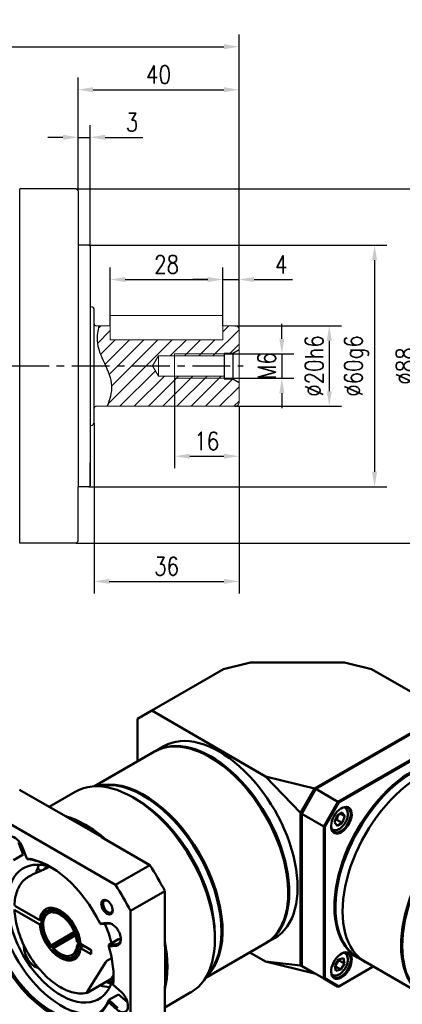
# Model space of a CAD drawing. Header units: inches. Extents: x 33 to 619, y 7 to 387.
# Tile 4 of 5: x 383 to 478, y 141 to 385. Entities that reach past the tile are written whole.
import ezdxf

# ---------------------------------------------------------------- set-up
doc = ezdxf.new("R2010")
doc.units = ezdxf.units.IN
doc.header["$LTSCALE"] = 15
doc.header["$MEASUREMENT"] = 0
doc.linetypes.add('CENTER', pattern=[2, 1.25, -0.25, 0.25, -0.25])
doc.linetypes.add('实线', pattern=[0])
for name, color, linetype in [('1轮廓实线层', 7, 'Continuous'), ('2细线层', 4, 'Continuous'), ('3中心线层', 1, 'CENTER'), ('5剖面线层', 2, 'Continuous'), ('7标注层', 4, 'Continuous')]:
    doc.layers.add(name, color=color, linetype=linetype)
doc.layers.add('可见 (ISO)', color=7, linetype='实线', lineweight=50)
doc.styles.add('PC_TEXTSTYLE', font='isocp.shx', dxfattribs={"width": 0.8, "bigfont": 'HZFS.SHX'})
doc.styles.add('TH_GBDIM', font='romans.shx', dxfattribs={"width": 0.8, "bigfont": 'gbcbig.shx'})
doc.dimstyles.new('线性标注', dxfattribs={"dimscale": 1.5, "dimtxt": 2.5, "dimasz": 3, "dimexe": 2, "dimexo": 0, "dimgap": 1, "dimtad": 1, "dimdsep": 46, "dimtxsty": 'PC_TEXTSTYLE', "dimsah": 1, "dimcen": 0.09, "dimclrt": 3, "dimadec": 0, "dimazin": 0, "dimtfac": 0.7, "dimtix": 1, "dimtmove": 0, "dimatfit": 0, "dimfxl": 1, "dimtzin": 0, "dimarcsym": 0})

# ---------------------------------------------------------------- blocks, each defined once
blk = doc.blocks.new('*D53')
at = {"layer": '7标注层', "color": 0, "lineweight": -2, "transparency": 16777216}
for p, q in [((280.1, 335.49), (280.1, 381.43)), ((437.1, 308.35), (437.1, 381.43)), ((283.85, 378.43), (433.35, 378.43))]:
    blk.add_line(p, q, dxfattribs=at)
at = {"layer": '7标注层', "color": 0, "transparency": 16777216}
for points in [[(283.85, 379.06), (283.85, 377.81), (280.1, 378.43)], [(433.35, 379.06), (433.35, 377.81), (437.1, 378.43)]]:
    blk.add_solid(points, dxfattribs=at)
at = {"layer": 'Defpoints', "color": 0, "transparency": 16777216}
for p in [(437.1, 378.43), (280.1, 335.49), (437.1, 308.35)]:
    blk.add_point(p, dxfattribs=at)
at = {"layer": '7标注层', "color": 3, "transparency": 16777216, "insert": (358.6, 382.18), "char_height": 4.5, "attachment_point": 5, "style": 'TH_GBDIM'}
blk.add_mtext('157', dxfattribs=at)
blk = doc.blocks.new('*D66')
at = {"layer": '7标注层', "color": 0, "lineweight": -2, "transparency": 16777216}
for p, q in [((436.1, 309.19), (462.53, 309.19)), ((459.53, 305.44), (459.53, 292.94)), ((436.1, 289.19), (462.53, 289.19))]:
    blk.add_line(p, q, dxfattribs=at)
at = {"layer": '7标注层', "color": 0, "transparency": 16777216}
for points in [[(458.9, 305.44), (460.15, 305.44), (459.53, 309.19)], [(458.9, 292.94), (460.15, 292.94), (459.53, 289.19)]]:
    blk.add_solid(points, dxfattribs=at)
at = {"layer": 'Defpoints', "color": 0, "transparency": 16777216}
for p in [(436.1, 309.19), (436.1, 289.19), (459.53, 289.19)]:
    blk.add_point(p, dxfattribs=at)
at = {"layer": '7标注层', "color": 3, "transparency": 16777216, "insert": (455.78, 299.19), "char_height": 4.5, "attachment_point": 5, "rotation": 90, "style": 'TH_GBDIM'}
blk.add_mtext('\\A1;%%c20h6', dxfattribs=at)
blk = doc.blocks.new('*D67')
at = {"layer": '7标注层', "color": 0, "lineweight": -2, "transparency": 16777216}
for p, q in [((447.75, 305.94), (447.75, 309.69)), ((433.4, 302.19), (450.75, 302.19)), ((447.75, 302.19), (447.75, 296.19)), ((433.4, 296.19), (450.75, 296.19)), ((447.75, 292.44), (447.75, 288.69))]:
    blk.add_line(p, q, dxfattribs=at)
at = {"layer": '7标注层', "color": 0, "transparency": 16777216}
for points in [[(447.13, 305.94), (448.38, 305.94), (447.75, 302.19)], [(447.13, 292.44), (448.38, 292.44), (447.75, 296.19)]]:
    blk.add_solid(points, dxfattribs=at)
at = {"layer": 'Defpoints', "color": 0, "transparency": 16777216}
for p in [(433.4, 302.19), (433.4, 296.19), (447.75, 296.19)]:
    blk.add_point(p, dxfattribs=at)
at = {"layer": '7标注层', "color": 3, "transparency": 16777216, "insert": (444, 299.19), "char_height": 4.5, "attachment_point": 5, "rotation": 90, "style": 'TH_GBDIM'}
blk.add_mtext('M6', dxfattribs=at)
blk = doc.blocks.new('*D68')
at = {"layer": '7标注层', "color": 0, "lineweight": -2, "transparency": 16777216}
for p, q in [((399.8, 329.19), (473.79, 329.19)), ((470.79, 325.44), (470.79, 272.94)), ((399.8, 269.19), (473.79, 269.19))]:
    blk.add_line(p, q, dxfattribs=at)
at = {"layer": '7标注层', "color": 0, "transparency": 16777216}
for points in [[(470.16, 325.44), (471.41, 325.44), (470.79, 329.19)], [(470.16, 272.94), (471.41, 272.94), (470.79, 269.19)]]:
    blk.add_solid(points, dxfattribs=at)
at = {"layer": 'Defpoints', "color": 0, "transparency": 16777216}
for p in [(399.8, 329.19), (399.8, 269.19), (470.79, 269.19)]:
    blk.add_point(p, dxfattribs=at)
at = {"layer": '7标注层', "color": 3, "transparency": 16777216, "insert": (466.29, 299.19), "char_height": 4.5, "attachment_point": 5, "rotation": 90, "style": 'TH_GBDIM'}
blk.add_mtext('\\A1;%%c60g6', dxfattribs=at)
blk = doc.blocks.new('*D69')
at = {"layer": '7标注层', "color": 0, "lineweight": -2, "transparency": 16777216}
for p, q in [((421.1, 296.19), (421.1, 273.8)), ((437.1, 289.19), (437.1, 273.8)), ((424.85, 276.8), (433.35, 276.8))]:
    blk.add_line(p, q, dxfattribs=at)
at = {"layer": '7标注层', "color": 0, "transparency": 16777216}
for points in [[(424.85, 277.43), (424.85, 276.18), (421.1, 276.8)], [(433.35, 277.43), (433.35, 276.18), (437.1, 276.8)]]:
    blk.add_solid(points, dxfattribs=at)
at = {"layer": 'Defpoints', "color": 0, "transparency": 16777216}
for p in [(421.1, 296.19), (437.1, 289.19), (437.1, 276.8)]:
    blk.add_point(p, dxfattribs=at)
at = {"layer": '7标注层', "color": 3, "transparency": 16777216, "insert": (429.1, 280.55), "char_height": 4.5, "attachment_point": 5, "style": 'TH_GBDIM'}
blk.add_mtext('16', dxfattribs=at)
blk = doc.blocks.new('*D70')
at = {"layer": '7标注层', "color": 0, "lineweight": -2, "transparency": 16777216}
for p, q in [((433.1, 311.69), (433.1, 323.65)), ((437.1, 308.35), (437.1, 323.65)), ((429.35, 320.65), (425.6, 320.65)), ((433.1, 320.65), (437.1, 320.65)), ((440.85, 320.65), (450.39, 320.65))]:
    blk.add_line(p, q, dxfattribs=at)
at = {"layer": '7标注层', "color": 0, "transparency": 16777216}
for points in [[(429.35, 321.27), (429.35, 320.02), (433.1, 320.65)], [(440.85, 321.27), (440.85, 320.02), (437.1, 320.65)]]:
    blk.add_solid(points, dxfattribs=at)
at = {"layer": 'Defpoints', "color": 0, "transparency": 16777216}
for p in [(437.1, 320.65), (433.1, 311.69), (437.1, 308.35)]:
    blk.add_point(p, dxfattribs=at)
at = {"layer": '7标注层', "color": 3, "transparency": 16777216, "insert": (447.6, 324.4), "char_height": 4.5, "attachment_point": 5, "style": 'TH_GBDIM'}
blk.add_mtext('4', dxfattribs=at)
blk = doc.blocks.new('*D71')
at = {"layer": '7标注层', "color": 0, "lineweight": -2, "transparency": 16777216}
for p, q in [((405.1, 311.69), (405.1, 323.65)), ((433.1, 311.69), (433.1, 323.65)), ((408.85, 320.65), (429.35, 320.65))]:
    blk.add_line(p, q, dxfattribs=at)
at = {"layer": '7标注层', "color": 0, "transparency": 16777216}
for points in [[(408.85, 321.27), (408.85, 320.02), (405.1, 320.65)], [(429.35, 321.27), (429.35, 320.02), (433.1, 320.65)]]:
    blk.add_solid(points, dxfattribs=at)
at = {"layer": 'Defpoints', "color": 0, "transparency": 16777216}
for p in [(433.1, 320.65), (405.1, 311.69), (433.1, 311.69)]:
    blk.add_point(p, dxfattribs=at)
at = {"layer": '7标注层', "color": 3, "transparency": 16777216, "insert": (419.1, 324.4), "char_height": 4.5, "attachment_point": 5, "style": 'TH_GBDIM'}
blk.add_mtext('28', dxfattribs=at)
blk = doc.blocks.new('*D72')
at = {"layer": '7标注层', "color": 0, "lineweight": -2, "transparency": 16777216}
for p, q in [((437.1, 287.62), (437.1, 242.74)), ((401.1, 285.04), (401.1, 242.74)), ((404.85, 245.74), (433.35, 245.74))]:
    blk.add_line(p, q, dxfattribs=at)
at = {"layer": '7标注层', "color": 0, "transparency": 16777216}
for points in [[(404.85, 246.36), (404.85, 245.11), (401.1, 245.74)], [(433.35, 246.36), (433.35, 245.11), (437.1, 245.74)]]:
    blk.add_solid(points, dxfattribs=at)
at = {"layer": 'Defpoints', "color": 0, "transparency": 16777216}
for p in [(437.1, 287.62), (401.1, 285.04), (437.1, 245.74)]:
    blk.add_point(p, dxfattribs=at)
at = {"layer": '7标注层', "color": 3, "transparency": 16777216, "insert": (419.1, 249.49), "char_height": 4.5, "attachment_point": 5, "style": 'TH_GBDIM'}
blk.add_mtext('36', dxfattribs=at)
blk = doc.blocks.new('*D73')
at = {"layer": '7标注层', "color": 0, "lineweight": -2, "transparency": 16777216}
for p, q in [((397.1, 342.69), (397.1, 370.76)), ((437.1, 317.93), (437.1, 370.76)), ((400.85, 367.76), (433.35, 367.76))]:
    blk.add_line(p, q, dxfattribs=at)
at = {"layer": '7标注层', "color": 0, "transparency": 16777216}
for points in [[(400.85, 368.38), (400.85, 367.13), (397.1, 367.76)], [(433.35, 368.38), (433.35, 367.13), (437.1, 367.76)]]:
    blk.add_solid(points, dxfattribs=at)
at = {"layer": 'Defpoints', "color": 0, "transparency": 16777216}
for p in [(437.1, 367.76), (397.1, 342.69), (437.1, 317.93)]:
    blk.add_point(p, dxfattribs=at)
at = {"layer": '7标注层', "color": 3, "transparency": 16777216, "insert": (417.1, 371.51), "char_height": 4.5, "attachment_point": 5, "style": 'TH_GBDIM'}
blk.add_mtext('40', dxfattribs=at)
blk = doc.blocks.new('*D74')
at = {"layer": '7标注层', "color": 0, "lineweight": -2, "transparency": 16777216}
for p, q in [((397.1, 342.69), (397.1, 358.94)), ((400.1, 328.89), (400.1, 358.94)), ((393.35, 355.94), (389.6, 355.94)), ((397.1, 355.94), (400.1, 355.94)), ((403.85, 355.94), (413.2, 355.94))]:
    blk.add_line(p, q, dxfattribs=at)
at = {"layer": '7标注层', "color": 0, "transparency": 16777216}
for points in [[(393.35, 356.57), (393.35, 355.32), (397.1, 355.94)], [(403.85, 356.57), (403.85, 355.32), (400.1, 355.94)]]:
    blk.add_solid(points, dxfattribs=at)
at = {"layer": 'Defpoints', "color": 0, "transparency": 16777216}
for p in [(400.1, 355.94), (397.1, 342.69), (400.1, 328.89)]:
    blk.add_point(p, dxfattribs=at)
at = {"layer": '7标注层', "color": 3, "transparency": 16777216, "insert": (410.5, 359.69), "char_height": 4.5, "attachment_point": 5, "style": 'TH_GBDIM'}
blk.add_mtext('3', dxfattribs=at)
blk = doc.blocks.new('*D75')
at = {"layer": '7标注层', "color": 0, "lineweight": -2, "transparency": 16777216}
for p, q in [((396.6, 343.19), (485.16, 343.19)), ((482.16, 339.44), (482.16, 258.94)), ((396.6, 255.19), (485.16, 255.19))]:
    blk.add_line(p, q, dxfattribs=at)
at = {"layer": '7标注层', "color": 0, "transparency": 16777216}
for points in [[(481.54, 339.44), (482.79, 339.44), (482.16, 343.19)], [(481.54, 258.94), (482.79, 258.94), (482.16, 255.19)]]:
    blk.add_solid(points, dxfattribs=at)
at = {"layer": 'Defpoints', "color": 0, "transparency": 16777216}
for p in [(396.6, 343.19), (396.6, 255.19), (482.16, 255.19)]:
    blk.add_point(p, dxfattribs=at)
at = {"layer": '7标注层', "color": 3, "transparency": 16777216, "insert": (478.41, 299.19), "char_height": 4.5, "attachment_point": 5, "rotation": 90, "style": 'TH_GBDIM'}
blk.add_mtext('%%C88', dxfattribs=at)
blk = doc.blocks.new('GPESR090-单级')
at = {"layer": '可见 (ISO)', "ltscale": 1.31579}
for p, q in [((311.2, 302.97), (321.91, 305.54)), ((321.91, 305.54), (359.3, 305.54)), ((359.3, 305.54), (370.02, 302.97)), ((282.62, 286.48), (311.2, 302.97)), ((370.02, 302.97), (399.79, 285.78)), ((276.97, 283.21), (282.62, 286.48)), ((282.62, 286.48), (327.88, 260.35)), ((399.79, 285.78), (347.38, 255.52)), ((347.89, 255.33), (400.21, 285.54)), ((276.97, 266.25), (276.97, 283.21)), ((408.98, 280.48), (356.66, 250.27)), ((356.96, 249.95), (409.11, 280.06)), ((283.75, 270.16), (259.91, 256.4)), ((284.17, 270.41), (287.49, 272.33)), ((305.96, 267.86), (305.75, 267.98)), ((327.88, 260.35), (347.38, 255.52)), ((341.81, 245.87), (327.88, 260.35)), ((249.22, 243.95), (230.09, 255)), ((252.2, 254.26), (241.78, 248.25)), ((347.38, 255.51), (341.82, 245.88)), ((342.23, 245.53), (347.89, 255.33)), ((342.23, 245.67), (347.76, 255.26)), ((347.38, 255.52), (347.38, 255.51)), ((347.38, 255.51), (347.76, 255.26)), ((347.76, 255.26), (347.89, 255.33)), ((356.66, 250.27), (347.89, 255.33)), ((276.61, 251.16), (275.2, 251.98)), ((279.44, 252.55), (279.23, 252.68)), ((356.66, 250.27), (351, 240.47)), ((356.96, 249.95), (356.66, 250.27)), ((268.19, 217.24), (216.44, 247.12)), ((351.42, 240.37), (356.96, 249.95)), ((359.4, 247.92), (359.17, 248.05)), ((249.36, 244.04), (249.22, 243.95)), ((250.47, 243.39), (249.36, 244.04)), ((261.74, 236.89), (250.47, 243.39)), ((341.82, 245.88), (341.81, 245.87)), ((341.81, 245.87), (341.81, 185.26)), ((342.23, 245.67), (341.82, 245.88)), ((342.23, 245.67), (342.23, 245.53)), ((342.23, 185.11), (342.23, 245.53)), ((342.23, 245.53), (351, 240.47)), ((355.28, 242.17), (356.3, 244.8)), ((356.22, 243.12), (358.35, 241.9)), ((356.3, 244.8), (358.35, 245.98)), ((357.6, 245.55), (359.37, 244.53)), ((358.35, 245.98), (359.37, 244.53)), ((359.37, 244.53), (358.35, 241.9)), ((351, 240.47), (351.42, 240.37)), ((351, 240.47), (351, 180.05)), ((351.42, 180.15), (351.42, 240.37)), ((354.4, 239.26), (354.17, 239.39)), ((356.3, 240.72), (355.28, 242.17)), ((358.35, 241.9), (356.3, 240.72)), ((262.85, 236.25), (261.74, 236.89)), ((262.71, 236.17), (262.85, 236.25)), ((281.84, 225.12), (262.71, 236.17)), ((231.53, 229.27), (229.66, 234.09)), ((232.95, 227.74), (231.24, 232.16)), ((231.53, 229.27), (227.64, 227.03)), ((238.48, 222.79), (237.23, 223.9)), ((281.84, 225.12), (268.19, 217.24)), ((234.35, 220.86), (233.56, 220.4)), ((274.14, 206.95), (287.78, 214.82)), ((287.78, 192.74), (287.78, 214.82)), ((336.86, 214.34), (336.86, 214.1)), ((228.19, 208.9), (238.11, 203.18)), ((238.11, 201.54), (228.19, 207.27)), ((242.73, 207.27), (243.11, 206.36)), ((355.67, 208.63), (355.67, 208.38)), ((238.11, 203.18), (238.81, 203.59)), ((242.21, 206.23), (241.83, 207.14)), ((242.98, 206.67), (242.21, 206.23)), ((274.14, 147.19), (274.14, 206.95)), ((238.78, 201.94), (238.11, 201.54)), ((238.78, 201.97), (238.78, 202.79)), ((265.05, 202.18), (262.07, 201.92)), ((262.34, 201.64), (265.58, 201.93)), ((242.59, 193.23), (251.87, 198.58)), ((251.83, 197.88), (242.64, 192.58)), ((252.37, 197.22), (243.53, 192.11)), ((252.17, 197.82), (251.97, 197.71)), ((265.52, 193.44), (269.41, 195.69)), ((270.34, 195.77), (269.41, 195.69)), ((307.73, 197.28), (307.73, 195.64)), ((310.34, 199.03), (310.34, 198.79)), ((328.17, 194.2), (331.49, 196.12)), ((242.26, 192.7), (242.59, 193.23)), ((243.53, 192.11), (243.2, 191.58)), ((252.88, 194.71), (253.59, 194.33)), ((252.92, 193.47), (254.27, 194.25)), ((253.63, 193.09), (252.92, 193.47)), ((254.31, 193.82), (258.58, 191.36)), ((254.31, 192.19), (255.02, 192.6)), ((258.58, 189.72), (254.31, 192.19)), ((255.02, 192.6), (255.72, 193.01)), ((255.29, 193.26), (255.04, 193.11)), ((268.76, 193.73), (265.52, 193.44)), ((265.61, 192.8), (268.58, 193.07)), ((287.93, 192.82), (287.78, 192.74)), ((287.93, 191.53), (287.93, 192.82)), ((327.75, 193.95), (303.91, 180.19)), ((382.18, 193.32), (382.18, 193.07)), ((246.21, 189.11), (246.91, 188.7)), ((258.58, 191.36), (258.58, 189.72)), ((264.95, 187.2), (266.71, 188.22)), ((287.93, 178.52), (287.93, 191.53)), ((327.88, 186.87), (321.67, 190.45)), ((356.86, 187.64), (358.81, 188.09)), ((358.81, 188.09), (359.28, 186.06)), ((359.4, 190.19), (359.17, 190.32)), ((364.36, 188.48), (361.24, 190.28)), ((364.78, 188.24), (390.87, 173.17)), ((256.91, 174.75), (264.22, 186.4)), ((347.38, 182.04), (327.88, 186.87)), ((327.88, 186.87), (341.81, 185.26)), ((341.81, 185.26), (341.82, 185.25)), ((342.23, 185.46), (341.82, 185.25)), ((341.82, 185.25), (347.38, 182.04)), ((351, 180.05), (342.23, 185.11)), ((355.37, 185.17), (356.86, 187.64)), ((355.84, 183.14), (355.37, 185.17)), ((355.67, 184.81), (357.79, 183.59)), ((370.64, 184.85), (356.96, 176.95)), ((357.16, 187.28), (359.28, 186.06)), ((359.28, 186.06), (357.79, 183.59)), ((267.42, 181.43), (266.81, 180.46)), ((347.38, 182.04), (347.46, 182.09)), ((347.38, 182.04), (347.38, 182.04)), ((351.42, 180.15), (351, 180.05)), ((351, 180.05), (356.66, 176.78)), ((356.96, 176.95), (351.42, 180.15)), ((354.4, 181.53), (354.17, 181.66)), ((357.79, 183.59), (355.84, 183.14)), ((266.09, 179.67), (256.9, 174.36)), ((265.96, 179.2), (266.46, 177.91)), ((270.55, 174.63), (267.24, 177.57)), ((287.78, 177.16), (287.93, 177.24)), ((287.78, 155.07), (287.78, 177.16)), ((287.93, 177.24), (287.93, 178.52)), ((356.66, 176.78), (356.96, 176.95)), ((265.55, 171.55), (269.44, 173.79)), ((272.97, 170.67), (269.44, 173.79)), ((298.2, 174.59), (287.78, 168.57)), ((265.41, 170.74), (268.72, 167.8)), ((269.17, 168.34), (265.55, 171.55))]:
    blk.add_line(p, q, dxfattribs=at)
for centre, major_axis, ratio, start_param, end_param in [((309.49, 234.22), (22, -38.11), 0.57735, 0, 3.141593), ((306.17, 232.3), (22, -38.11), 0.57735, 6.273543, 9.43442), ((386.36, 226.59), (22, 38.11), 0.57735, 6.273543, 9.43442), ((386.57, 226.47), (-21.85, -37.85), 0.57735, 3.926991, 5.497787), ((279.65, 216.99), (22, -38.11), 0.57735, 0.12869, 3.012902), ((412.87, 211.28), (22, 38.11), 0.57735, 6.273543, 9.43442), ((358.03, 242.94), (2.9, 5.02), 0.57735, 4.887304, 10.82066), ((413.08, 211.16), (-21.85, -37.85), 0.57735, 3.926991, 5.497787), ((256.32, 203.52), (-23, 39.84), 0.57735, 5.241711, 5.753863), ((228.18, 231.89), (-2.5, 4.33), 0.57735, 4.45059, 7.592182), ((242.32, 195.44), (-17.75, 30.74), 0.57735, 4.591905, 5.880071), ((257.17, 204.01), (-15, 25.98), 0.57735, 0.361367, 0.53349), ((255.97, 203.32), (-29, 50.23), 0.57735, 4.609707, 4.815071), ((264.82, 208.43), (1.61, -2.8), 0.57735, 3.926991, 10.210176), ((246.91, 198.09), (5.75, -9.96), 0.57735, 3.839924, 3.926991), ((266.81, 197.63), (2.5, -4.33), 0.57735, 6.021386, 9.162979), ((256.11, 203.4), (5.75, -9.96), 0.57735, 4.943831, 5.020009), ((246.91, 198.09), (-5.75, 9.96), 0.57735, 3.839924, 3.896634), ((168.54, 113.3), (63.72, 134.37), 0.557678, 5.579854, 5.585442), ((242.32, 195.44), (-17.75, 30.74), 0.57735, 3.806506, 4.309275), ((256.32, 203.52), (-23, 39.84), 0.57735, 3.670915, 4.183067), ((242.32, 195.44), (17.75, -30.74), 0.57735, 4.591905, 5.880071), ((358.03, 185.21), (2.9, 5.02), 0.57735, 0.174915, 6.108271), ((257.17, 204.01), (15, -25.98), 0.57735, 5.7309, 5.921818), ((151.84, 269.45), (115.24, -94), 0.091752, 0.12794, 0.133528), ((269.64, 171.21), (2.5, -4.33), 0.57735, 5.235988, 8.37758), ((242.32, 195.44), (17.75, -30.74), 0.57735, 6.162701, 6.665469), ((129.88, 187.49), (69.05, 131.71), 0.908248, 5.041687, 5.047275)]:
    blk.add_ellipse(centre, major_axis=major_axis, ratio=ratio, start_param=start_param, end_param=end_param, dxfattribs=at)
at = {"layer": '可见 (ISO)', "ltscale": 1.31579, "extrusion": (0, 0, -1)}
for centre, major_axis, ratio, start_param, end_param in [((305.75, 232.06), (-22, 38.11), 0.57735, 0, 3.141593), ((386.78, 226.34), (-22, -38.11), 0.57735, 0, 3.141593), ((389.58, 224.73), (-22, -38.11), 0.57735, 0, 3.141593), ((305.96, 232.18), (21.85, -37.85), 0.57735, 3.926991, 5.497787), ((275.2, 214.42), (-23, 39.84), 0.57735, 0, 3.141593), ((279.23, 216.75), (-22, 38.11), 0.57735, 0.162863, 2.97873), ((276.61, 215.24), (22, -38.11), 0.57735, 3.926991, 5.497787), ((279.44, 216.87), (21.85, -37.85), 0.57735, 3.926991, 5.497787), ((413.3, 211.03), (-22, -38.11), 0.57735, 0, 3.141593), ((357.82, 243.06), (2.75, 4.76), 0.57735, 5.524701, 10.183262), ((256.11, 203.4), (23, -39.84), 0.57735, 3.698075, 3.718097), ((256.11, 203.4), (22.85, -39.58), 0.57735, 3.751739, 4.102242), ((256.11, 203.4), (23, -39.84), 0.57735, 4.135885, 4.155906), ((246.56, 197.89), (15, -25.98), 0.57735, 5.681325, 10.026638), ((272.56, 92.79), (-49.24, 140.33), 0.149429, 0.334984, 0.340572), ((242.67, 195.64), (-17.5, 30.31), 0.57735, 0.390728, 0.778281), ((255.05, 202.79), (-13, 22.52), 0.57735, 6.081409, 6.210598), ((242.32, 195.44), (29, -50.23), 0.57735, 4.609707, 4.815071), ((265.17, 208.63), (1.36, -2.36), 0.57735, 5.585636, 10.122328), ((246.21, 197.68), (-5.75, 9.96), 0.57735, 5.584854, 8.552313), ((246.91, 198.09), (-5.75, 9.96), 0.57735, 5.584854, 6.221659), ((246.21, 197.68), (-5.25, 9.09), 0.57735, 0.298382, 2.249798), ((246.21, 197.68), (-5.25, 9.09), 0.57735, 4.487172, 6.438589), ((246.21, 197.68), (-4.75, 8.23), 0.57735, 4.494713, 6.431049), ((246.21, 197.68), (-4.75, 8.23), 0.57735, 0.305922, 2.242258), ((246.21, 197.68), (5.75, -9.96), 0.57735, 5.584854, 8.552313), ((126.12, 222.65), (143.65, -38.49), 0.258819, 5.878238, 5.883826), ((246.56, 197.89), (15, -25.98), 0.57735, 4.891198, 5.172824), ((267.17, 197.83), (-2.25, 3.9), 0.57735, 0.261799, 0.73128), ((267.17, 197.83), (2.25, -3.9), 0.57735, 5.551905, 6.544985), ((246.56, 197.89), (17.5, -30.31), 0.57735, 0.390728, 1.703667), ((246.21, 197.68), (5.25, -9.09), 0.57735, 5.53437, 7.485786), ((246.21, 197.68), (4.75, -8.23), 0.57735, 5.54191, 7.478246), ((256.11, 203.4), (23, -39.84), 0.57735, 5.268872, 5.288893), ((242.67, 195.64), (17.5, -30.31), 0.57735, 0.390728, 1.703667), ((246.91, 198.09), (5.75, -9.96), 0.57735, 0.061526, 0.785398), ((256.11, 203.4), (22.85, -39.58), 0.57735, 5.322536, 5.673039), ((357.82, 185.33), (2.75, 4.76), 0.57735, 5.524701, 10.183262), ((242.67, 195.64), (17.5, -30.31), 0.57735, 5.504905, 5.630658), ((261.76, 206.67), (-16.25, 28.15), 0.57735, 3.722509, 3.808334), ((265.35, 179.14), (0.5, -0.866), 0.57735, 4.624133, 4.974188), ((256.11, 203.4), (23, -39.84), 0.57735, 5.706681, 5.726703), ((242.67, 195.64), (17.5, -30.31), 0.57735, 5.888515, 6.416056)]:
    blk.add_ellipse(centre, major_axis=major_axis, ratio=ratio, start_param=start_param, end_param=end_param, dxfattribs=at)
at = {"layer": '可见 (ISO)', "ltscale": 1.31579}
for points, knots in [([(359.4, 247.92), (359.67, 247.77), (359.9, 247.55), (360.28, 247.01), (360.42, 246.68), (360.61, 245.92), (360.63, 245.47), (360.56, 244.54), (360.46, 244.04), (360.14, 243.05), (359.92, 242.56), (359.4, 241.63), (359.09, 241.19), (358.41, 240.41), (358.04, 240.06), (357.26, 239.49), (356.85, 239.27), (356.03, 239), (355.62, 238.95), (354.93, 239.03), (354.65, 239.12), (354.4, 239.26)], [3.926991, 3.926991, 3.926991, 3.926991, 4.188745, 4.188745, 4.474814, 4.474814, 4.802545, 4.802545, 5.14315, 5.14315, 5.481082, 5.481082, 5.817232, 5.817232, 6.154846, 6.154846, 6.495407, 6.495407, 6.825471, 6.825471, 7.068583, 7.068583, 7.068583, 7.068583]), ([(361.39, 242.17), (361.36, 242.08), (361.32, 242), (361.19, 241.7), (361.11, 241.5), (360.99, 241.29), (360.99, 241.28), (360.98, 241.26), (360.97, 241.26), (360.97, 241.25), (360.97, 241.25), (360.97, 241.25), (360.97, 241.24), (360.96, 241.24), (360.96, 241.24), (360.96, 241.23), (360.96, 241.23), (360.94, 241.2), (360.92, 241.17), (360.87, 241.09), (360.84, 241.04), (360.68, 240.82), (360.54, 240.63), (360.38, 240.42)], [0.9073761, 0.9073761, 0.9073761, 0.9073761, 0.9261839, 0.9261839, 0.9696842, 0.9696842, 0.9723182, 0.9723182, 0.9731209, 0.9731209, 0.9736009, 0.9736009, 0.973985, 0.973985, 0.9745009, 0.9745009, 0.9754744, 0.9754744, 0.9812879, 0.9812879, 0.9931427, 0.9931427, 1.0315765, 1.0315765, 1.0315765, 1.0315765]), ([(241.83, 224.5), (241.65, 224.38), (241.46, 224.26), (241.26, 224.15), (240.78, 223.87), (240.19, 223.57), (238.92, 222.98), (238.25, 222.69), (236.8, 222.06), (235.96, 221.69), (234.92, 221.17), (234.62, 221.02), (234.35, 220.86)], [-0.0868936, -0.0868936, -0.0868936, -0.0868936, 0, 0, 0, 0.2015905, 0.2015905, 0.4031809, 0.4031809, 0.6894705, 0.6894705, 0.8178918, 0.8178918, 0.8178918, 0.8178918]), ([(233.56, 220.4), (232.89, 220.02), (232.27, 219.54), (231.14, 218.43), (230.64, 217.8), (229.76, 216.39), (229.38, 215.61), (228.77, 213.94), (228.53, 213.04), (228.18, 211.15), (228.08, 210.15), (228.04, 209.11)], [5.4977871, 5.4977871, 5.4977871, 5.4977871, 5.6471311, 5.6471311, 5.796475, 5.796475, 5.9458189, 5.9458189, 6.0951629, 6.0951629, 6.2445068, 6.2445068, 6.2445068, 6.2445068]), ([(228.04, 207.47), (228.12, 205.14), (228.52, 202.65), (229.91, 197.59), (230.91, 195.03), (233.39, 190.09), (234.87, 187.71), (238.19, 183.38), (240.02, 181.42), (243.84, 178.13), (245.84, 176.79), (249.8, 174.88), (251.77, 174.3), (254.74, 174.06), (255.81, 174.12), (256.82, 174.33)], [0.038699, 0.038699, 0.038699, 0.038699, 0.361973, 0.361973, 0.684778, 0.684778, 1.007204, 1.007204, 1.329721, 1.329721, 1.652747, 1.652747, 1.97584, 1.97584, 2.168977, 2.168977, 2.168977, 2.168977]), ([(237.56, 184.25), (236.75, 184.51), (235.93, 184.96), (234.5, 186.13), (233.88, 186.87), (232.85, 188.48), (232.39, 189.52), (231.88, 191.51), (231.76, 192.45), (231.77, 193.33)], [-3.596536, -3.596536, -3.596536, -3.596536, -3.334437, -3.334437, -3.071561, -3.071561, -2.757525, -2.757525, -2.490785, -2.490785, -2.490785, -2.490785]), ([(359.4, 190.19), (359.67, 190.03), (359.9, 189.81), (360.28, 189.27), (360.42, 188.94), (360.61, 188.18), (360.63, 187.74), (360.56, 186.8), (360.46, 186.3), (360.14, 185.31), (359.92, 184.82), (359.4, 183.89), (359.09, 183.46), (358.41, 182.67), (358.04, 182.32), (357.26, 181.75), (356.85, 181.53), (356.03, 181.27), (355.62, 181.21), (354.93, 181.29), (354.65, 181.38), (354.4, 181.53)], [3.926991, 3.926991, 3.926991, 3.926991, 4.188745, 4.188745, 4.474814, 4.474814, 4.802545, 4.802545, 5.14315, 5.14315, 5.481082, 5.481082, 5.817232, 5.817232, 6.154846, 6.154846, 6.495407, 6.495407, 6.825471, 6.825471, 7.068583, 7.068583, 7.068583, 7.068583]), ([(360.38, 190.44), (360.44, 190.43), (360.49, 190.42), (360.68, 190.36), (360.82, 190.32), (360.94, 190.26), (360.95, 190.25), (360.96, 190.25), (360.96, 190.25), (360.96, 190.24), (360.97, 190.24), (360.97, 190.24), (360.97, 190.24), (360.97, 190.24), (360.97, 190.24), (360.98, 190.24), (360.98, 190.24), (361, 190.22), (361.01, 190.22), (361.06, 190.19), (361.08, 190.16), (361.2, 190.07), (361.29, 189.97), (361.39, 189.86)], [0.9073761, 0.9073761, 0.9073761, 0.9073761, 0.9261839, 0.9261839, 0.9696842, 0.9696842, 0.9723182, 0.9723182, 0.9731209, 0.9731209, 0.9736009, 0.9736009, 0.973985, 0.973985, 0.974501, 0.974501, 0.9754744, 0.9754744, 0.9812879, 0.9812879, 0.9931428, 0.9931428, 1.0315765, 1.0315765, 1.0315765, 1.0315765]), ([(264.22, 186.4), (264.28, 186.5), (264.37, 186.62), (264.51, 186.8), (264.59, 186.89), (264.71, 187.01), (264.77, 187.07), (264.85, 187.13), (264.87, 187.15), (264.91, 187.18), (264.93, 187.19), (264.95, 187.2)], [0.3894379, 0.3894379, 0.3894379, 0.3894379, 0.4423546, 0.4423546, 0.4773728, 0.4773728, 0.4991913, 0.4991913, 0.5066768, 0.5066768, 0.5132693, 0.5132693, 0.5132693, 0.5132693]), ([(266.81, 180.46), (266.75, 180.37), (266.67, 180.25), (266.52, 180.07), (266.44, 179.98), (266.32, 179.86), (266.26, 179.8), (266.18, 179.74), (266.16, 179.72), (266.12, 179.69), (266.1, 179.68), (266.09, 179.67)], [0.3899536, 0.3899536, 0.3899536, 0.3899536, 0.4428703, 0.4428703, 0.4778884, 0.4778884, 0.499707, 0.499707, 0.5071924, 0.5071924, 0.513785, 0.513785, 0.513785, 0.513785]), ([(256.9, 174.36), (256.88, 174.36), (256.86, 174.35), (256.84, 174.34), (256.82, 174.33), (256.78, 174.33), (256.76, 174.34), (256.74, 174.38), (256.75, 174.43), (256.8, 174.55), (256.85, 174.66), (256.91, 174.75)], [0, 0, 0, 0, 0.0065926, 0.0065926, 0.014078, 0.014078, 0.0358965, 0.0358965, 0.0709147, 0.0709147, 0.1238314, 0.1238314, 0.1238314, 0.1238314])]:
    blk.add_open_spline(points, degree=3, knots=knots, dxfattribs=at)
for points, weights in [([(355.56, 242.88), (355.85, 243), (356.22, 243.12)], [1.05851770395, 1.03918347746, 1]), ([(356.22, 243.12), (356.39, 244.27), (356.85, 245.11)], [1, 1.11511133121, 1.05891597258]), ([(241.83, 207.14), (241.96, 207.63), (242.09, 208.16)], [1, 1.00818088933, 1.01513731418]), ([(242.96, 208.17), (242.84, 207.7), (242.73, 207.27)], [1.01351974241, 1.00723927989, 1]), ([(242.64, 192.58), (242.44, 192.64), (242.26, 192.7)], [1.01895174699, 1.01048071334, 1]), ([(253.59, 194.33), (253.92, 194.34), (254.26, 194.35)], [1, 1.00505237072, 1.00963772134]), ([(255.04, 193.11), (254.3, 193.1), (253.63, 193.09)], [1.01895174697, 1.01048071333, 1]), ([(357.16, 187.28), (357.07, 187.49), (357, 187.67)], [1, 1.0237110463, 1.04015367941]), ([(355.46, 184.8), (355.56, 184.81), (355.67, 184.81)], [1.02179450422, 1.01179683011, 1]), ([(355.67, 184.81), (356.12, 186.22), (357.16, 187.28)], [1, 1.15470053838, 1])]:
    blk.add_rational_spline(points, weights, degree=2, dxfattribs=at)

msp = doc.modelspace()

# ---------------------------------------------------------------- hatches: boundary and pattern name
at = {"layer": '5剖面线层'}
h = msp.add_hatch(dxfattribs=at)
h.set_pattern_fill('ANSI31', color=2, scale=20)
h.set_pattern_definition([(45, (427.365, 301.9601), (-1.76777, 1.76777), [])])
h.paths.add_polyline_path([(433.4, 302.193), (421.1, 302.193), (421.1, 301.693), (433.4, 301.693)], flags=17)
h.paths.add_polyline_path([(433.4, 296.693), (421.1, 296.693), (421.1, 296.193), (433.4, 296.193)], flags=17)
edge = h.paths.add_edge_path()
edge.add_spline(control_points=[(403.962, 299.193), (404.699, 297.557), (406.028, 294.279), (404.967, 290.895), (404.336, 289.193)], knot_values=[11.3520781, 11.3520781, 11.3520781, 11.3520781, 16.5446354, 21.7665475, 21.7665475, 21.7665475, 21.7665475], degree=3, periodic=0)
edge.add_line((404.336, 289.193), (436.1, 289.193))
edge.add_arc((436.1, 290.193), 1, 270, 360)
edge.add_line((437.1, 290.193), (437.1, 295.127))
edge.add_line((437.1, 295.127), (435.6, 295.993))
edge.add_line((435.6, 295.993), (433.4, 295.993))
edge.add_line((433.4, 295.993), (433.4, 296.193))
edge.add_line((433.4, 296.193), (421.1, 296.193))
edge.add_line((421.1, 296.193), (421.1, 296.693))
edge.add_line((421.1, 296.693), (417.1, 296.693))
edge.add_line((417.1, 296.693), (415.598, 299.193))
edge.add_line((415.598, 299.193), (403.962, 299.193))
edge = h.paths.add_edge_path()
edge.add_line((415.598, 299.193), (417.1, 301.693))
edge.add_line((417.1, 301.693), (421.1, 301.693))
edge.add_line((421.1, 301.693), (421.1, 302.193))
edge.add_line((421.1, 302.193), (433.4, 302.193))
edge.add_line((433.4, 302.193), (433.4, 302.393))
edge.add_line((433.4, 302.393), (435.6, 302.393))
edge.add_line((435.6, 302.393), (437.1, 303.259))
edge.add_line((437.1, 303.259), (437.1, 308.193))
edge.add_arc((436.1, 308.193), 1, 0, 90)
edge.add_line((436.1, 309.193), (433.1, 309.193))
edge.add_line((433.1, 309.193), (433.1, 305.693))
edge.add_line((433.1, 305.693), (405.1, 305.693))
edge.add_line((405.1, 305.693), (405.1, 309.193))
edge.add_line((405.1, 309.193), (402.333, 309.193))
edge.add_spline(control_points=[(402.333, 309.193), (402.028, 307.956), (401.363, 304.541), (403.023, 301.276), (403.962, 299.193)], knot_values=[1.0058306, 1.0058306, 1.0058306, 1.0058306, 4.7410882, 11.3520781, 11.3520781, 11.3520781, 11.3520781], degree=3, periodic=0)
edge.add_line((403.962, 299.193), (415.598, 299.193))

# ---------------------------------------------------------------- linework, layer by layer
for p, q in [((382.6, 255.193), (382.6, 343.193)), ((397.1, 342.693), (397.1, 269.193)), ((399.8, 329.193), (397.1, 329.193)), ((400.1, 328.893), (399.8, 329.193)), ((400.1, 328.893), (400.1, 269.493)), ((401.1, 310.193), (401.1, 313.347)), ((401.1, 310.193), (401.1, 313.347)), ((401.1, 285.039), (401.1, 288.193)), ((397.1, 255.693), (397.1, 269.193)), ((399.8, 269.193), (400.1, 269.493))]:
    msp.add_line(p, q)
at = {"color": 7, "linetype": 'Continuous', "lineweight": 15}
for p, q in [((405.1, 311.693), (433.1, 311.693)), ((401.6, 309.193), (405.1, 309.193)), ((405.1, 309.193), (405.1, 305.693)), ((433.1, 309.193), (436.1, 309.193)), ((433.1, 305.693), (433.1, 309.193)), ((437.1, 308.193), (437.1, 290.193)), ((405.1, 305.693), (433.1, 305.693)), ((417.1, 301.693), (415.598, 299.193)), ((433.4, 301.693), (417.1, 301.693)), ((417.1, 296.693), (417.1, 301.693)), ((415.598, 299.193), (417.1, 296.693)), ((417.1, 296.693), (433.4, 296.693)), ((436.1, 289.193), (401.6, 289.193))]:
    msp.add_line(p, q, dxfattribs=at)
at = {"color": 4, "linetype": 'Continuous', "lineweight": 0}
for p, q in [((433.4, 302.193), (421.1, 302.193)), ((433.4, 296.193), (421.1, 296.193))]:
    msp.add_line(p, q, dxfattribs=at)
at = {"color": 7, "linetype": 'Continuous', "lineweight": 0}
msp.add_line((421.1, 302.193), (421.1, 296.193), dxfattribs=at)
at = {"color": 0}
msp.add_line((400.1, 269.493), (400.1, 275.193), dxfattribs=at)
for centre, start, end in [((401.6, 309.693), 180, 270), ((401.6, 288.693), 90, 180)]:
    msp.add_arc(centre, 0.5, start, end)
at = {"color": 7, "linetype": 'Continuous', "lineweight": 15}
for centre, start, end in [((436.1, 308.193), 0, 90), ((436.1, 290.193), 270, 0)]:
    msp.add_arc(centre, 1, start, end, dxfattribs=at)
at = {"layer": '1轮廓实线层', "color": 0}
for p, q in [((396.6, 343.193), (382.6, 343.193)), ((399.8, 269.193), (397.1, 269.193)), ((396.6, 255.193), (382.6, 255.193))]:
    msp.add_line(p, q, dxfattribs=at)
at = {"layer": '1轮廓实线层'}
for p, q in [((396.6, 343.193), (397.1, 342.693)), ((400.1, 313.943), (400.1, 284.443)), ((400.1, 313.943), (400.687, 313.84)), ((405.1, 309.193), (405.1, 311.693)), ((433.1, 309.193), (433.1, 311.693)), ((401.1, 288.193), (401.1, 310.193)), ((401.1, 288.193), (401.1, 310.193)), ((435.6, 302.393), (437.1, 303.259)), ((433.4, 302.393), (435.6, 302.393)), ((433.4, 302.393), (433.4, 295.993)), ((435.6, 302.393), (435.6, 295.993)), ((400.1, 284.443), (400.687, 284.547)), ((400.1, 269.193), (400.1, 269.193)), ((396.6, 255.193), (397.1, 255.693))]:
    msp.add_line(p, q, dxfattribs=at)
at = {"layer": '1轮廓实线层', "extrusion": (0, -1.22465e-16, -1)}
for p, q in [((433.4, 295.993), (435.6, 295.993)), ((435.6, 295.993), (437.1, 295.127))]:
    msp.add_line(p, q, dxfattribs=at)
at = {"layer": '1轮廓实线层'}
for centre, start, end in [((400.6, 313.347), 0, 80), ((400.6, 285.039), 280, 0)]:
    msp.add_arc(centre, 0.5, start, end, dxfattribs=at)
at = {"layer": '2细线层'}
msp.add_open_spline([(402.333, 309.193), (402.028, 307.956), (401.029, 302.827), (406.701, 296.428), (404.967, 290.895), (404.336, 289.193)], degree=3, knots=[1.0058306, 1.0058306, 1.0058306, 1.0058306, 4.7410882, 16.5446354, 21.7665475, 21.7665475, 21.7665475, 21.7665475], dxfattribs=at)
at = {"layer": '3中心线层', "ltscale": 0.5}
msp.add_line((230.537, 299.193), (438.114, 299.193), dxfattribs=at)

# ---------------------------------------------------------------- block references
at = {"xscale": 0.625, "yscale": 0.625, "zscale": 0.625}
msp.add_blockref('GPESR090-单级', (238.778, 34.635), dxfattribs=at)

# ---------------------------------------------------------------- dimensions: what is measured, and where the dimension line sits
at = {"layer": '7标注层'}
for base, p1, p2, override, picture, middle in [((437.1, 378.433), (280.1, 335.485), (437.1, 308.355), {"dimtxt": 3, "dimasz": 2.5, "dimtxsty": 'TH_GBDIM', "dimadec": 2}, '*D53', (358.6, 382.183)), ((437.1, 367.759), (397.1, 342.693), (437.1, 317.929), {"dimtxt": 3, "dimasz": 2.5, "dimdec": 0, "dimtxsty": 'TH_GBDIM'}, '*D73', (417.1, 371.509)), ((433.1, 320.648), (405.1, 311.693), (433.1, 311.693), {"dimtxt": 3, "dimasz": 2.5, "dimdec": 0, "dimtxsty": 'TH_GBDIM'}, '*D71', (419.1, 324.398)), ((437.1, 276.805), (421.1, 296.193), (437.1, 289.193), {"dimtxt": 3, "dimasz": 2.5, "dimdec": 0, "dimtxsty": 'TH_GBDIM'}, '*D69', (429.1, 280.555)), ((437.1, 245.735), (401.1, 285.039), (437.1, 287.622), {"dimtxt": 3, "dimasz": 2.5, "dimdec": 0, "dimtxsty": 'TH_GBDIM'}, '*D72', (419.1, 249.485))]:
    dim = msp.add_linear_dim(base=base, p1=p1, p2=p2, dimstyle='线性标注', override=override, dxfattribs=at)
    dim.commit()
    dim.dimension.update_dxf_attribs({"geometry": picture, "text_midpoint": middle})
for base, p1, p2, picture, middle in [((400.1, 355.94), (397.1, 342.693), (400.1, 328.893), '*D74', (410.5, 355.94)), ((437.1, 320.648), (433.1, 311.693), (437.1, 308.355), '*D70', (447.6, 320.648))]:
    dim = msp.add_linear_dim(base=base, p1=p1, p2=p2, dimstyle='线性标注', override={"dimtxt": 3, "dimasz": 2.5, "dimdec": 0, "dimtxsty": 'TH_GBDIM'}, dxfattribs=at)
    dim.commit()
    dim.dimension.update_dxf_attribs({"geometry": picture, "text_midpoint": middle, "dimtype": 160})
for base, p1, p2, text, picture, middle in [((482.165, 255.193), (396.6, 343.193), (396.6, 255.193), '%%C<>', '*D75', (478.415, 299.193)), ((470.787, 269.193), (399.8, 329.193), (399.8, 269.193), '\\A1;%%c<>g6', '*D68', (466.287, 299.193)), ((447.752, 296.193), (433.4, 302.193), (433.4, 296.193), 'M<>', '*D67', (444.002, 299.193)), ((459.529, 289.193), (436.1, 309.193), (436.1, 289.193), '\\A1;%%c<>h6', '*D66', (455.779, 299.193))]:
    dim = msp.add_linear_dim(base=base, p1=p1, p2=p2, angle=90, text=text, dimstyle='线性标注', override={"dimtxt": 3, "dimasz": 2.5, "dimdec": 0, "dimtxsty": 'TH_GBDIM'}, dxfattribs=at)
    dim.commit()
    dim.dimension.update_dxf_attribs({"geometry": picture, "text_midpoint": middle})

doc.saveas('drawing.dxf')
